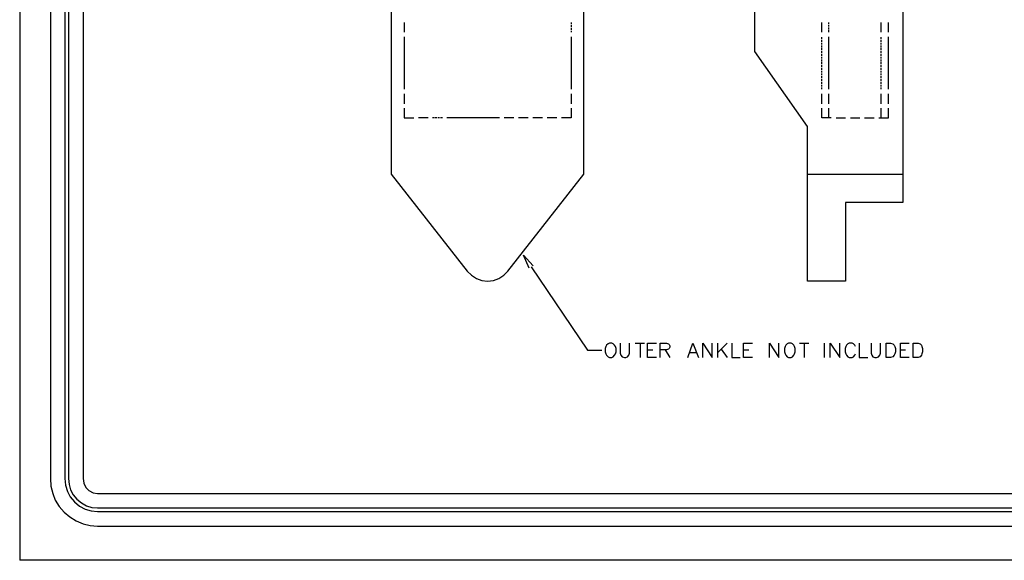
# Model space of a CAD drawing. Header units: millimetres. Extents: x 104 to 1497, y 83 to 1159.
# Tile 1 of 6: x 104 to 760, y 83 to 443. Entities that reach past the tile are written whole.
import ezdxf

# ---------------------------------------------------------------- set-up
doc = ezdxf.new("R2010")
doc.units = ezdxf.units.MM
doc.header["$MEASUREMENT"] = 0
doc.linetypes.add('1.22767 0.635', pattern=[1.862667, 1.227667, -0.635])
doc.layers.add('Default', color=18, linetype='Continuous', true_color=0x000000)

msp = doc.modelspace()

# ---------------------------------------------------------------- linework, layer by layer
at = {"layer": 'Default', "color": 7, "lineweight": 25}
for points in [[(104.12, 1159.4), (104.12, 83.38)], [(124.56, 1107.65), (124.56, 137.75)], [(134.13, 1107.65), (134.13, 137.75)], [(136.52, 1107.65), (136.52, 137.75)], [(146.31, 1107.65), (146.31, 137.75)], [(691.93, 479.61), (691.93, 321.51), (653.87, 321.51), (653.87, 269.32), (628.43, 269.32), (628.43, 372.18), (593.42, 422.2), (593.42, 476.34)], [(360.07, 441.55), (360.07, 435.03)], [(638, 435.03), (638, 441.55)], [(677.57, 435.03), (677.57, 441.55)], [(682.36, 435.03), (682.36, 441.55)], [(360.07, 431.98), (360.07, 396.97)], [(471.2, 431.98), (471.2, 396.97)], [(642.78, 396.97), (642.78, 431.98)], [(682.36, 396.97), (682.36, 431.98)], [(360.07, 393.93), (360.07, 387.4)], [(471.2, 393.93), (471.2, 387.4)], [(638, 387.4), (638, 393.93)], [(642.78, 387.4), (642.78, 393.93)], [(677.57, 387.4), (677.57, 393.93)], [(682.36, 387.4), (682.36, 393.93)], [(360.07, 384.36), (360.07, 378.05), (366.38, 378.05)], [(471.2, 384.36), (471.2, 378.05), (464.89, 378.05)], [(644.3, 378.05), (638, 378.05), (638, 384.36)], [(642.78, 378.05), (642.78, 384.36)], [(676.05, 378.05), (682.36, 378.05), (682.36, 384.36)], [(677.57, 378.05), (677.57, 384.36)], [(375.95, 378.05), (369.64, 378.05)], [(423.57, 378.05), (388.56, 378.05)], [(433.14, 378.05), (426.62, 378.05)], [(442.49, 378.05), (436.19, 378.05)], [(452.06, 378.05), (445.76, 378.05)], [(461.63, 378.05), (455.32, 378.05)], [(647.56, 378.05), (653.87, 378.05)], [(657.13, 378.05), (663.44, 378.05)], [(666.48, 378.05), (673.01, 378.05)], [(628.43, 340.43), (691.93, 340.43)], [(443.36, 277.8), (439.45, 286.5), (445.97, 279.54)], [(444.67, 278.67), (482.07, 223.21), (491.64, 223.21)], [(503.82, 228), (503.82, 221.26), (504.25, 219.95), (505.12, 218.87), (506.65, 218.43), (507.52, 218.43), (508.82, 218.87), (509.69, 219.95), (510.13, 221.26), (510.13, 228)], [(513.82, 228), (520.13, 228)], [(517.08, 228), (517.08, 218.43)], [(527.96, 218.43), (522.09, 218.43), (522.09, 228), (527.96, 228)], [(522.09, 223.43), (525.57, 223.43)], [(530.57, 218.43), (530.57, 228), (534.7, 228), (536, 227.56), (536.44, 227.13), (536.87, 226.26), (536.87, 225.39), (536.44, 224.3), (536, 223.87), (534.7, 223.43), (530.57, 223.43)], [(533.83, 223.43), (536.87, 218.43)], [(548.83, 218.43), (552.31, 228), (556.01, 218.43)], [(558.84, 218.43), (558.84, 228), (565.14, 218.43), (565.14, 228)], [(575.15, 228), (568.84, 221.69)], [(568.84, 218.43), (568.84, 228)], [(571.02, 223.87), (575.15, 218.43)], [(578.19, 228), (578.19, 218.43), (583.63, 218.43)], [(591.89, 218.43), (586.02, 218.43), (586.02, 228), (591.89, 228)], [(586.02, 223.43), (589.5, 223.43)], [(603.2, 218.43), (603.2, 228), (609.51, 218.43), (609.51, 228)], [(623.21, 228), (629.51, 228)], [(626.25, 228), (626.25, 218.43)], [(639.95, 218.43), (639.95, 228)], [(643.65, 218.43), (643.65, 228), (649.96, 218.43), (649.96, 228)], [(660.39, 225.82), (659.96, 226.69), (659.09, 227.56), (658.22, 228), (656.26, 228), (655.39, 227.56), (654.52, 226.69), (654.09, 225.82), (653.65, 224.3), (653.65, 222.13), (654.09, 220.82), (654.52, 219.95), (655.39, 218.87), (656.26, 218.43), (658.22, 218.43), (659.09, 218.87), (659.96, 219.95), (660.39, 220.82)], [(663, 228), (663, 218.43), (668.66, 218.43)], [(670.83, 228), (670.83, 221.26), (671.27, 219.95), (672.14, 218.87), (673.44, 218.43), (674.53, 218.43), (675.83, 218.87), (676.7, 219.95), (677.14, 221.26), (677.14, 228)], [(696.28, 218.43), (690.4, 218.43), (690.4, 228), (696.28, 228)], [(690.4, 223.43), (693.88, 223.43)], [(550.14, 221.69), (554.71, 221.69)], [(124.56, 137.75), (124.78, 132.75), (126.08, 127.96), (127.82, 123.4), (130.43, 119.27), (133.69, 115.35), (137.39, 112.31), (141.74, 109.7), (146.31, 107.74), (151.09, 106.65), (155.87, 106.22)], [(134.13, 137.75), (134.56, 133.4), (135.87, 129.27), (137.82, 125.57), (140.65, 122.31), (143.91, 119.48), (147.61, 117.53), (151.74, 116.22), (155.87, 115.79)], [(136.52, 137.75), (136.95, 133.84), (138.04, 130.36), (139.78, 126.88), (142.17, 124.05), (145.22, 121.66), (148.48, 119.7), (152.18, 118.61), (155.87, 118.4)], [(146.31, 137.75), (146.74, 134.71), (148.05, 131.88), (150.22, 129.92), (153.05, 128.4), (155.87, 127.96)], [(155.87, 127.96), (1445.01, 127.96)], [(155.87, 118.4), (1445.01, 118.4)], [(155.87, 115.79), (1445.01, 115.79)], [(155.87, 106.22), (1445.01, 106.22)], [(1496.77, 83.38), (104.12, 83.38)]]:
    msp.add_lwpolyline(points, dxfattribs=at)
for points in [[(351.38, 476.34), (351.38, 340.43), (402.05, 275.84), (404.87, 273.23), (408.13, 271.06), (411.83, 269.75), (415.53, 269.32), (419.44, 269.75), (423.14, 271.06), (426.4, 273.23), (429.01, 275.84), (479.68, 340.43), (479.68, 476.34), (484.46, 476.34), (484.46, 479.61), (346.81, 479.61), (346.81, 476.34)], [(496.64, 228), (495.77, 227.56), (494.69, 226.69), (494.25, 225.82), (493.82, 224.3), (493.82, 222.13), (494.25, 220.82), (494.69, 219.95), (495.77, 218.87), (496.64, 218.43), (498.38, 218.43), (499.25, 218.87), (500.12, 219.95), (500.77, 220.82), (501.21, 222.13), (501.21, 224.3), (500.77, 225.82), (500.12, 226.69), (499.25, 227.56), (498.38, 228)], [(615.81, 228), (614.94, 227.56), (614.07, 226.69), (613.64, 225.82), (613.2, 224.3), (613.2, 222.13), (613.64, 220.82), (614.07, 219.95), (614.94, 218.87), (615.81, 218.43), (617.77, 218.43), (618.64, 218.87), (619.51, 219.95), (619.95, 220.82), (620.38, 222.13), (620.38, 224.3), (619.95, 225.82), (619.51, 226.69), (618.64, 227.56), (617.77, 228)], [(680.84, 218.43), (680.84, 228), (683.88, 228), (685.4, 227.56), (686.27, 226.69), (686.71, 225.82), (687.14, 224.3), (687.14, 222.13), (686.71, 220.82), (686.27, 219.95), (685.4, 218.87), (683.88, 218.43)], [(698.89, 218.43), (698.89, 228), (702.15, 228), (703.45, 227.56), (704.32, 226.69), (704.76, 225.82), (705.19, 224.3), (705.19, 222.13), (704.76, 220.82), (704.32, 219.95), (703.45, 218.87), (702.15, 218.43)]]:
    msp.add_lwpolyline(points, close=True, dxfattribs=at)
at = {"layer": 'Default', "color": 7, "linetype": '1.22767 0.635', "lineweight": 25}
for points in [[(471.2, 441.55), (471.2, 435.03)], [(642.78, 435.03), (642.78, 441.55)], [(638, 396.97), (638, 431.98)], [(677.57, 396.97), (677.57, 431.98)], [(385.52, 378.05), (378.99, 378.05)]]:
    msp.add_lwpolyline(points, dxfattribs=at)

doc.saveas('drawing.dxf')
